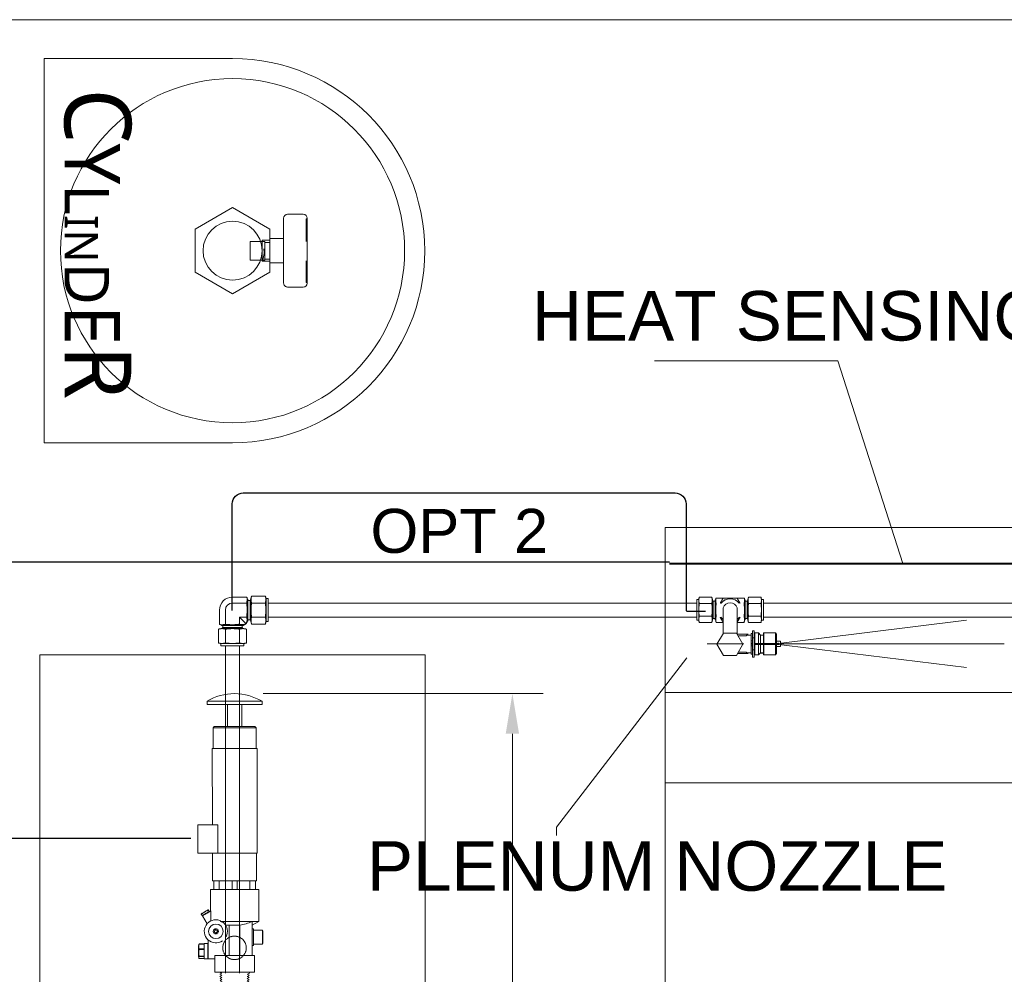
# Model space of a CAD drawing. Header units: millimetres. Extents: x -115221 to 194496, y -122556 to 375476.
# Tile 95 of 169: x 121220 to 122755, y -38509 to -37020. Entities that reach past the tile are written whole.
import ezdxf

# ---------------------------------------------------------------- set-up
doc = ezdxf.new("R2010")
doc.units = ezdxf.units.MM
doc.header["$PDMODE"] = 3
doc.header["$PDSIZE"] = -100
doc.linetypes.add('DASHED', pattern=[0.75, 0.5, -0.25])
for name, color, linetype, lineweight in [('Hatch (ANSI)', 33, 'Continuous', 0), ('Hidden (ANSI)', 1, 'DASHED', 18), ('Symbol (ANSI)', 7, 'Continuous', 18), ('Visible (ANSI)', 7, 'Continuous', 15)]:
    doc.layers.add(name, color=color, linetype=linetype, lineweight=lineweight)
doc.layers.add('SSE PIPING', color=7, linetype='Continuous', lineweight=30, true_color=0x0512c2)
doc.layers.add('SSE SYS', color=7, linetype='Continuous', lineweight=15, true_color=0xeb0000)
doc.styles.add('Lucida SU', font='l_10646.ttf')
doc.styles.add('Note Text (ANSI)', font='arial.ttf')
doc.linetypes.add('ZIGZAG', pattern='A,0.00254,-5.08,[131,ltypeshp.shx,S=5.08,R=0,X=-5.08,Y=0],-10.16,[131,ltypeshp.shx,S=5.08,R=180,X=5.08,Y=0],-5.08', length=20.32254)
doc.dimstyles.new('1.', dxfattribs={"dimscale": 30, "dimtxt": 2.8, "dimasz": 2.5, "dimexe": 2, "dimexo": 2, "dimgap": 0.5, "dimtad": 1, "dimdec": 0, "dimrnd": 1e-08, "dimdsep": 46, "dimtxsty": 'Note Text (ANSI)', "dimcen": 0, "dimdle": 6, "dimclrd": 256, "dimclre": 256, "dimclrt": 256, "dimadec": 1, "dimazin": 2, "dimtfac": 0.785714, "dimtdec": 0, "dimtofl": 0, "dimtmove": 0, "dimatfit": 3, "dimfxl": 1, "dimtolj": 1, "dimlwd": -1, "dimlwe": -1, "dimarcsym": 1})
doc.dimstyles.new('5', dxfattribs={"dimscale": 2, "dimtxt": 2.8, "dimasz": 2.5, "dimexe": 2.5, "dimexo": 1.6002, "dimgap": 0.5, "dimtad": 1, "dimtoh": 1, "dimdec": 1, "dimrnd": 1e-08, "dimdsep": 46, "dimtxsty": 'Note Text (ANSI)', "dimcen": 0.09, "dimdle": 6, "dimclrd": 256, "dimclre": 256, "dimclrt": 1, "dimadec": 1, "dimazin": 2, "dimtfac": 0.785714, "dimtdec": 1, "dimtofl": 0, "dimtmove": 0, "dimatfit": 3, "dimfxl": 1, "dimtolj": 1, "dimlwd": -1, "dimlwe": -1, "dimarcsym": 0})

# ---------------------------------------------------------------- blocks, each defined once
blk = doc.blocks.new('*D99')
at = {"linetype": 'Continuous', "transparency": 16777216}
for p, q in [((-39.96, 831.47), (214.43, 831.47)), ((186.43, 795.07), (186.43, -41.15)), ((135.13, -77.55), (214.43, -77.55))]:
    blk.add_line(p, q, dxfattribs=at)
at = {"transparency": 16777216}
for points in [[(180.37, 795.07), (192.5, 795.07), (186.43, 831.47)], [(180.37, -41.15), (192.5, -41.15), (186.43, -77.55)]]:
    blk.add_solid(points, dxfattribs=at)
at = {"layer": 'Defpoints', "color": 0, "transparency": 16777216}
for p in [(-67.96, 831.47), (107.13, -77.55), (186.43, -77.55)]:
    blk.add_point(p, dxfattribs=at)
at = {"transparency": 16777216, "insert": (159.42, 376.96), "char_height": 39.2, "attachment_point": 5, "rotation": 90, "style": 'Note Text (ANSI)'}
blk.add_mtext('\\A1;850 Max', dxfattribs=at)
blk = doc.blocks.new('cyl 24 To 30')
at = {"layer": 'SSE PIPING', "color": 12, "lineweight": 0, "ltscale": 1.904597, "true_color": 0xe00000}
for p, q in [((-3.65, 47.34), (-3.65, 33.05)), ((62.44, 47.34), (62.44, 33.05))]:
    blk.add_line(p, q, dxfattribs=at)
at = {"layer": 'SSE PIPING', "color": 12, "lineweight": 0, "ltscale": 12.341448, "true_color": 0xe00000}
for p, q in [((-0.08, 50.91), (58.87, 50.91)), ((-0.08, 29.47), (58.87, 29.47))]:
    blk.add_line(p, q, dxfattribs=at)
at = {"layer": 'SSE PIPING', "color": 12, "lineweight": 0, "ltscale": 0.142752, "true_color": 0xe00000}
for p, q in [((0.45, 50.91), (0.45, 49.84)), ((58.33, 50.91), (58.33, 49.84))]:
    blk.add_line(p, q, dxfattribs=at)
at = {"layer": 'SSE PIPING', "color": 12, "lineweight": 0, "ltscale": 4.945367, "true_color": 0xe00000}
blk.add_line((21.16, 49.84), (0.45, 49.84), dxfattribs=at)
at = {"layer": 'SSE PIPING', "color": 12, "lineweight": 0, "ltscale": 4.815475, "true_color": 0xe00000}
blk.add_line((58.33, 49.84), (38.56, 49.84), dxfattribs=at)
at = {"layer": 'SSE PIPING', "color": 12, "lineweight": 0, "ltscale": 1.66651, "true_color": 0xe00000}
for p, q in [((18.23, 29.47), (18.23, 16.97)), ((40.56, 29.47), (40.56, 16.97))]:
    blk.add_line(p, q, dxfattribs=at)
at = {"layer": 'SSE PIPING', "color": 12, "lineweight": 0, "ltscale": 3.32757, "true_color": 0xe00000}
for p, q in [((-9.8, -16.97), (9.8, 16.97)), ((9.8, -50.91), (-9.8, -16.97))]:
    blk.add_line(p, q, dxfattribs=at)
at = {"layer": 'SSE PIPING', "color": 12, "lineweight": 0, "ltscale": 5.240748, "true_color": 0xe00000}
for p, q in [((9.8, 16.97), (48.99, 16.97)), ((48.99, 16.97), (68.58, -16.97)), ((68.58, -16.97), (48.99, -50.91)), ((48.99, -50.91), (9.8, -50.91))]:
    blk.add_line(p, q, dxfattribs=at)
at = {"layer": 'SSE PIPING', "color": 12, "lineweight": 0, "ltscale": 0.952248, "true_color": 0xe00000}
for p, q in [((19.75, 9.82), (19.75, 16.97)), ((39.04, 9.82), (39.04, 16.97))]:
    blk.add_line(p, q, dxfattribs=at)
at = {"layer": 'SSE PIPING', "color": 12, "lineweight": 0, "ltscale": 4.038952, "true_color": 0xe00000}
blk.add_line((39.04, 9.82), (19.75, 9.82), dxfattribs=at)
at = {"layer": 'SSE PIPING', "color": 12, "lineweight": 0, "ltscale": 3.55277, "true_color": 0xe00000}
for p, q in [((20.91, 12.5), (37.88, 12.5)), ((20.91, -0.89), (37.88, -0.89))]:
    blk.add_line(p, q, dxfattribs=at)
at = {"layer": 'SSE PIPING', "color": 12, "lineweight": 0, "ltscale": 1.785553, "true_color": 0xe00000}
for p, q in [((20.91, 12.5), (20.91, -0.89)), ((37.88, 12.5), (37.88, -0.89))]:
    blk.add_line(p, q, dxfattribs=at)
at = {"layer": 'SSE PIPING', "color": 12, "lineweight": 0, "ltscale": 0.595118, "true_color": 0xe00000}
for p, q in [((21.8, 16.97), (21.8, 12.5)), ((27.79, 11.57), (30.94, 11.74)), ((31.84, 11.68), (34.94, 11.07)), ((34.94, 11.07), (38.04, 10.45)), ((36.98, 16.97), (36.98, 12.5))]:
    blk.add_line(p, q, dxfattribs=at)
at = {"layer": 'SSE PIPING', "color": 12, "lineweight": 0, "ltscale": 0.023222, "true_color": 0xe00000}
for p, q in [((30.94, 11.74), (30.95, 11.57)), ((31.84, 11.68), (31.81, 11.51))]:
    blk.add_line(p, q, dxfattribs=at)
at = {"layer": 'SSE PIPING', "color": 12, "lineweight": 0, "ltscale": 27.706152, "true_color": 0xe00000}
for p, q in [((-145.15, -187.96), (-145.15, -16.97)), ((203.93, -16.97), (203.93, -188.06)), ((203.93, -188.06), (-145.15, -187.96))]:
    blk.add_line(p, q, dxfattribs=at)
blk.add_circle((29.39, -16.97), 156.3, dxfattribs=at)
at = {"layer": 'SSE PIPING', "color": 12, "lineweight": 0, "ltscale": 28.497757, "true_color": 0xe00000}
blk.add_circle((29.39, -16.97), 26.79, dxfattribs=at)
at = {"layer": 'SSE PIPING', "color": 12, "lineweight": 0, "ltscale": 27.706152, "true_color": 0xe00000}
blk.add_arc((29.39, -16.97), 174.54, 0, 180, dxfattribs=at)
at = {"layer": 'SSE PIPING', "color": 12, "lineweight": 0, "ltscale": 0.747873, "true_color": 0xe00000}
for centre, start, end in [((-0.08, 47.34), 90, 180), ((58.87, 47.34), 0, 90), ((-0.08, 33.05), 180, 270), ((58.87, 33.05), 270, 0)]:
    blk.add_arc(centre, 3.57, start, end, dxfattribs=at)
at = {"layer": 'SSE PIPING', "color": 2, "insert": (23.18, -139.69), "char_height": 60.6382, "attachment_point": 5, "style": 'Lucida SU'}
blk.add_mtext_dynamic_manual_height_columns('C{\\H0.83333x;Y\\H0.8x;L\\H0.75x;IN\\H1.33333x;D\\H1.25x;E}R', width=195.1224, gutter_width=1500, heights=[51.11], dxfattribs=at)
blk = doc.blocks.new('MASTER V')
at = {"layer": 'Hidden (ANSI)', "lineweight": 5}
blk.add_lwpolyline([(25.19, -109.69), (24.37, -108.55), (22.9, -108.74), (22.27, -110.01), (23.16, -111.16), (24.56, -111.09)], close=True, dxfattribs=at)
for centre, radius in [((6.76, -124.89), 10.68), ((23.74, -109.89), 2.3)]:
    blk.add_circle(centre, radius, dxfattribs=at)
at = {"layer": 'SSE PIPING', "color": 132, "lineweight": 9, "true_color": 0x00c7c7}
for p, q in [((40, -13), (40, -38.94)), ((4.52, -71.93), (4.52, -63.92)), ((8.93, -71.93), (8.93, -63.92)), ((-12.25, -71.93), (25.7, -71.93)), ((1.99, -131.82), (1.99, -104.35)), ((1.99, -104.35), (14.83, -104.35)), ((11.59, -131.82), (11.59, -104.35)), ((-10.37, -122.82), (-10.37, -107.61)), ((-10.37, -107.61), (-9.2, -107.61)), ((-9.18, -122.82), (-10.37, -122.82))]:
    blk.add_line(p, q, dxfattribs=at)
for points in [[(31.68, 99.09, 0.138643), (6.69, 106.08, 0.134379), (-18.23, 99.09)], [(36, -95.71, -0.001004), (31.74, -93.23), (28.18, -91.19), (28.18, -99.39), (28.18, -100.41)], [(17.31, -131.82), (22.78, -131.82), (24.75, -131.82), (24.75, -146.88), (22.78, -146.88), (-9.2, -146.88), (-11.3, -146.88), (-11.3, -131.82), (-9.2, -131.82), (-9.2, -100.87), (-9.07, -100.87), (-9.07, -100.86), (19.41, -100.86), (19.34, -100.86), (19.22, -100.92), (19.15, -100.92), (19.09, -101.05), (18.96, -101.05), (18.83, -101.11), (18.77, -101.11), (18.64, -101.17), (18.45, -101.17), (18.33, -101.24), (18.26, -101.24), (18.2, -101.3), (18.07, -101.3), (17.94, -101.43), (17.88, -101.43), (17.82, -101.49), (17.63, -101.56), (17.56, -101.56), (17.44, -101.62), (17.31, -101.68), (17.18, -101.68), (17.12, -101.81), (16.93, -101.87), (16.86, -101.94, 0.341883), (14.45, -114.84)], [(17.69, -118.47, 1.650793), (20.11, -100.03), (19.98, -100.09), (19.92, -100.09), (19.85, -100.16), (19.79, -100.28), (19.72, -100.28), (19.72, -100.35), (19.6, -100.35), (19.6, -100.41), (19.53, -100.41), (19.53, -100.48), (19.47, -100.48), (19.47, -100.67), (19.41, -100.73), (19.41, -100.86)]]:
    blk.add_lwpolyline(points, format="xyb", dxfattribs=at)
for points in [[(31.68, 99.09), (0.72, 99.09), (-18.23, 99.09), (-18.23, 96.1), (31.68, 96.1)], [(37.08, -94.25), (37.02, -94.25), (36.89, -94.18), (36.63, -93.99), (36.32, -93.8), (35.94, -93.55), (35.49, -93.29), (34.98, -93.04), (34.41, -92.72), (33.84, -92.34), (33.27, -92.02), (32.76, -91.7), (32.18, -91.38), (31.74, -91.19), (31.36, -90.94), (31.04, -90.75), (30.79, -90.56), (30.66, -90.49), (30.6, -90.49), (30.85, -90.43), (30.91, -90.43), (31.04, -90.56), (31.36, -90.62), (31.68, -90.88), (32.06, -91.13), (32.57, -91.38), (33.14, -91.7), (33.65, -92.02), (34.22, -92.34), (34.79, -92.72), (35.36, -93.04), (35.81, -93.23), (36.19, -93.48), (36.57, -93.67), (36.76, -93.86), (36.95, -93.93), (37.02, -93.93)], [(-18.49, -121.64), (-18.49, -108.83), (-19.06, -109.44), (-19.06, -121.07)], [(30.98, -134.87), (30.98, -120.88), (34.47, -120.88), (34.47, -134.87)]]:
    blk.add_lwpolyline(points, close=True, dxfattribs=at)
for points in [[(0.21, 76.14), (0.21, 96.1)], [(13.18, 76.14), (13.18, 96.1)], [(-12.76, 75.12), (-11.74, 76.14), (25.19, 76.14), (26.15, 75.12)], [(-12.76, 56.11), (-12.76, 75.12), (26.15, 75.12), (26.15, 56.11)], [(26.72, -13), (27.23, 56.11), (17.88, 56.11), (-13.71, 56.11), (-13.71, -38.94), (2.88, -38.94), (6.06, -38.94)], [(40, -38.94), (22.46, -38.94), (22.2, -38.94), (22.2, -38.87), (22.14, -38.87), (22.14, -38.68), (22.08, -38.68), (22.08, -38.49), (22.08, -13.51), (22.08, -13.19), (22.14, -13.19), (22.14, -13.13), (22.2, -13.06), (22.33, -13.06), (22.33, -13), (22.46, -13), (40, -13)], [(-13.27, -38.94), (-13.27, -63.92), (6.08, -63.92)], [(4.47, -38.94), (27.23, -38.94), (26.72, -38.94)], [(4.66, -63.92), (26.72, -63.92), (26.72, -38.94)], [(-12.25, -71.93), (-12.25, -63.92)], [(-12.25, -71.93), (-12.25, -63.92)], [(-7.25, -71.93), (-7.25, -63.92)], [(20.7, -71.93), (20.7, -63.92)], [(25.7, -71.93), (25.7, -63.92)], [(25.7, -71.93), (25.7, -63.92)], [(28.69, -91.51), (28.69, -71.93), (-15.24, -71.93), (-15.24, -100.86), (-9.2, -100.86)], [(30.6, -90.49), (29.77, -91.89)], [(29.83, -92.15), (29.77, -91.89), (29.83, -91.89), (30.02, -92.02), (30.21, -92.08), (30.53, -92.34), (30.98, -92.53), (31.42, -92.78), (31.93, -93.1), (32.5, -93.42), (33.07, -93.8), (33.58, -94.05), (34.09, -94.37), (34.66, -94.69), (35.11, -94.94), (35.55, -95.14), (35.87, -95.39), (36.13, -95.52), (36.25, -95.58), (36, -95.71), (31.74, -103.15)], [(37.08, -94.25), (36.25, -95.58)], [(-9.2, -104.35), (-15.24, -100.86)], [(19.41, -100.86), (19.41, -100.86)], [(-18.49, -108.83), (-10.37, -108.83)], [(-18.49, -121.64), (-10.37, -121.64)], [(24.75, -134.87), (30.66, -134.87), (30.66, -129.72), (30.66, -127.88), (30.66, -117.7)], [(30.98, -123.74), (30.66, -123.74)], [(34.47, -121.26), (38.99, -121.26), (38.99, -121.39), (39.05, -121.39), (39.05, -121.65), (39.18, -121.65), (39.18, -121.71), (39.56, -123.04), (39.56, -132.71), (39.18, -134.04)], [(34.47, -125.9), (38.99, -125.9), (38.99, -125.65), (39.05, -125.52), (39.05, -125.08), (39.18, -124.89), (39.18, -122.41), (39.05, -122.15), (39.05, -121.77), (38.99, -121.52), (38.99, -121.39), (34.47, -121.39)], [(38.99, -121.26), (38.99, -121.39)], [(17.31, -131.82), (-9.2, -131.82)], [(30.98, -132.01), (30.66, -132.01)], [(34.47, -132.52), (38.99, -132.52), (38.99, -132.2), (39.05, -131.94), (39.05, -131.37), (39.18, -131.18), (39.18, -127.75), (39.05, -127.43), (39.05, -126.86), (38.99, -126.67), (38.99, -126.35), (34.47, -126.35)], [(34.47, -134.49), (38.99, -134.49), (38.99, -134.42), (39.05, -134.36), (39.05, -134.23), (39.18, -134.11), (39.18, -133.22), (39.05, -133.15), (39.05, -132.96), (38.99, -132.9), (38.99, -132.83), (34.47, -132.83)], [(38.99, -125.9), (38.99, -126.35)], [(38.99, -132.52), (38.99, -132.83)], [(-4.81, -150.76), (-6.53, -149.87), (-4.94, -148.79), (-6.72, -147.84), (-6.79, -146.88)], [(-4.88, -150.76), (-6.47, -151.84), (-4.69, -152.73), (-6.4, -153.81)], [(19.92, -152.8), (18.26, -151.78), (19.98, -150.82), (18.33, -149.74)], [(18.39, -149.74), (20.11, -148.85)], [(18.45, -147.77), (20.23, -146.88), (20.17, -146.88), (19.98, -146.95), (19.79, -147.07), (19.47, -147.26), (19.03, -147.46), (18.45, -147.77), (18.96, -148.09), (19.41, -148.35), (19.72, -148.54), (19.92, -148.73), (20.11, -148.79), (20.17, -148.85)], [(-6.4, -153.88), (-4.56, -154.7)], [(-4.5, -156.8), (-6.21, -155.85), (-6.21, -155.78), (-4.62, -154.7)], [(-4.5, -156.74), (-6.15, -157.75)], [(-6.15, -157.88), (-4.43, -158.77), (-6.09, -159.85)], [(-6.02, -159.85), (-4.24, -160.74)], [(-4.31, -160.74), (-5.96, -161.82), (-4.18, -162.71), (-5.83, -163.79)], [(19.22, -164.81), (17.63, -163.73), (19.41, -162.84), (17.69, -161.76), (19.47, -160.81), (17.82, -159.66)], [(17.88, -159.79), (19.6, -158.84)], [(17.94, -157.75), (19.72, -156.86), (19.72, -156.8), (18.01, -155.72)], [(19.6, -158.77), (17.94, -157.69)], [(18.07, -155.72), (19.79, -154.89), (19.79, -154.83), (18.2, -153.75), (19.92, -152.92)], [(-5.83, -163.86), (-4.12, -164.75), (-5.7, -165.76)], [(-5.7, -165.89), (-3.92, -166.78)], [(-3.73, -170.72), (-5.58, -169.83), (-3.86, -168.75), (-5.64, -167.86), (-5.64, -167.8), (-4.05, -166.72)], [(17.31, -169.77), (19.09, -168.82)], [(18.96, -170.85), (17.31, -169.71)], [(19.09, -168.75), (17.44, -167.67), (19.15, -166.85), (19.15, -166.78), (17.5, -165.7)], [(17.56, -165.7), (19.22, -164.87)], [(-3.8, -170.72), (-5.39, -171.8), (-3.67, -172.76)], [(-3.73, -172.76), (-5.32, -173.77)], [(-5.26, -173.9), (-3.54, -174.73), (-4.05, -175.05), (-3.29, -175.87), (16.74, -175.87), (18.2, -174.41), (17.12, -173.71), (18.83, -172.82), (17.18, -171.74)], [(17.25, -171.74), (18.96, -170.85), (19.03, -170.85)]]:
    blk.add_lwpolyline(points, dxfattribs=at)
blk.add_circle((23.72, -109.89), 6.6, dxfattribs=at)
blk.add_arc((9.26, -62.1), 42.88, 244.68332, 260.23403, dxfattribs=at)
blk = doc.blocks.new('SYSTEM ARR')
at = {"layer": 'Hatch (ANSI)', "ltscale": 0.3}
for p, q in [((420.92, 876.15), (598.99, 898.07)), ((420.92, 877.15), (598.99, 855.24)), ((429.96, 876.65), (633.07, 876.65))]:
    blk.add_line(p, q, dxfattribs=at)
at = {"layer": 'Hatch (ANSI)', "color": 4, "lineweight": 5}
blk.add_lwpolyline([(-1064.44, 1443.72), (1290.78, 1443.72), (1290.78, -1532.65), (-1064.44, -1532.65)], close=True, dxfattribs=at)
at = {"layer": 'SSE PIPING', "lineweight": 0}
for p, q in [((-54.71, 919.17), (-67.86, 919.17)), ((-54.96, 913.75), (-67.86, 913.75)), ((-54.46, 918.25), (-54.71, 919.17)), ((-54.46, 896.55), (-54.46, 918.25)), ((-53.86, 917.4), (-54.46, 917.4)), ((-53.86, 917.4), (-53.86, 897.4)), ((-51.86, 916.2), (-53.86, 916.2)), ((-51.86, 916.2), (-51.16, 916.9)), ((-51.86, 916.2), (-51.86, 898.6)), ((-51.16, 916.9), (-51.16, 897.9)), ((-51.11, 916.9), (-51.16, 916.9)), ((-51.11, 917.9), (-50.52, 920.1)), ((-51.11, 917.9), (-51.11, 896.9)), ((-50.52, 920.1), (-37.95, 920.1)), ((-50.52, 913.75), (-37.95, 913.75)), ((-37.36, 917.9), (-37.95, 920.1)), ((-37.36, 896.9), (-37.36, 917.9)), ((-37.36, 917.8), (-35.36, 917.8)), ((-35.36, 897), (-35.36, 917.8)), ((325.12, 913.75), (-35.36, 913.75)), ((353.87, 913.75), (325.12, 913.75)), ((353.87, 898.19), (353.87, 916.96)), ((355.67, 916.96), (353.87, 916.96)), ((355.67, 917.05), (356.2, 919.04)), ((355.67, 898.1), (355.67, 917.05)), ((367.55, 919.04), (356.2, 919.04)), ((367.55, 913.31), (356.2, 913.31)), ((368.08, 917.05), (367.55, 919.04)), ((368.08, 917.05), (368.08, 898.1)), ((368.08, 916.15), (368.13, 916.15)), ((368.13, 916.15), (368.13, 899.01)), ((368.76, 915.52), (368.13, 916.15)), ((368.76, 915.52), (368.76, 899.64)), ((368.76, 915.52), (370.56, 915.52)), ((370.56, 916.6), (370.56, 898.55)), ((370.56, 916.6), (371.1, 916.6)), ((371.1, 917.37), (371.33, 918.2)), ((371.1, 897.79), (371.1, 917.37)), ((371.33, 918.2), (377.88, 918.2)), ((397.13, 918.2), (390.58, 918.2)), ((397.36, 917.37), (397.13, 918.2)), ((397.36, 897.79), (397.36, 917.37)), ((397.9, 916.6), (397.36, 916.6)), ((397.9, 916.6), (397.9, 898.55)), ((399.7, 915.52), (397.9, 915.52)), ((399.7, 915.52), (400.34, 916.15)), ((399.7, 915.52), (399.7, 899.64)), ((400.34, 916.15), (400.34, 899.01)), ((400.38, 916.15), (400.34, 916.15)), ((400.38, 917.05), (400.91, 919.04)), ((400.38, 917.05), (400.38, 898.1)), ((400.91, 919.04), (412.26, 919.04)), ((400.91, 913.31), (412.26, 913.31)), ((412.79, 917.05), (412.26, 919.04)), ((412.79, 898.1), (412.79, 917.05)), ((412.79, 916.96), (414.59, 916.96)), ((414.59, 898.19), (414.59, 916.96)), ((649.53, 913.75), (414.59, 913.75)), ((426.03, 913.75), (414.59, 913.75)), ((-79.63, 894.25), (-79.63, 907.4)), ((-74.21, 894.5), (-74.21, 907.4)), ((377.88, 885.99), (377.88, 909.49)), ((390.58, 909.49), (390.58, 885.47)), ((-61.51, 901.05), (-55.59, 895.13)), ((-61.51, 894.5), (-61.51, 901.05)), ((-54.96, 901.05), (-61.51, 901.05)), ((-57.01, 894), (-55.59, 894.93)), ((-55.59, 894.93), (-55.59, 895.13)), ((-55.39, 895.13), (-55.59, 895.13)), ((-54.46, 896.55), (-55.39, 895.13)), ((-53.86, 897.4), (-54.46, 897.4)), ((-51.86, 898.6), (-53.86, 898.6)), ((-51.86, 898.6), (-51.16, 897.9)), ((-51.11, 897.9), (-51.16, 897.9)), ((-51.11, 896.9), (-50.52, 894.7)), ((-50.52, 901.05), (-37.95, 901.05)), ((-50.52, 894.7), (-37.95, 894.7)), ((-37.36, 896.9), (-37.95, 894.7)), ((-37.36, 897), (-35.36, 897)), ((325.12, 901.05), (-35.36, 901.05)), ((353.87, 901.05), (325.12, 901.05)), ((355.67, 898.19), (353.87, 898.19)), ((355.67, 898.1), (356.2, 896.12)), ((367.55, 901.85), (356.2, 901.85)), ((367.55, 896.12), (356.2, 896.12)), ((368.08, 898.1), (367.55, 896.12)), ((368.08, 899.01), (368.13, 899.01)), ((368.76, 899.64), (368.13, 899.01)), ((368.76, 899.64), (370.56, 899.64)), ((370.56, 898.55), (371.1, 898.55)), ((371.1, 897.79), (371.33, 896.95)), ((371.53, 896.21), (377.88, 896.21)), ((396.93, 896.21), (390.58, 896.21)), ((397.36, 897.79), (397.13, 896.95)), ((397.9, 898.55), (397.36, 898.55)), ((399.7, 899.64), (397.9, 899.64)), ((399.7, 899.64), (400.34, 899.01)), ((400.38, 899.01), (400.34, 899.01)), ((400.38, 898.1), (400.91, 896.12)), ((400.91, 901.85), (412.26, 901.85)), ((400.91, 896.12), (412.26, 896.12)), ((412.79, 898.1), (412.26, 896.12)), ((412.79, 898.19), (414.59, 898.19)), ((649.53, 901.05), (414.59, 901.05)), ((426.03, 901.05), (414.59, 901.05)), ((-78.36, 890.65), (-80.56, 890.06)), ((-80.56, 890.06), (-80.56, 877.49)), ((-78.71, 894), (-79.63, 894.25)), ((-78.71, 894), (-57.01, 894)), ((-57.36, 890.65), (-78.36, 890.65)), ((-77.86, 893.4), (-77.86, 894)), ((-57.86, 893.4), (-77.86, 893.4)), ((-76.66, 891.4), (-77.36, 890.7)), ((-58.36, 890.7), (-77.36, 890.7)), ((-77.36, 890.65), (-77.36, 890.7)), ((-76.66, 891.4), (-76.66, 893.4)), ((-59.06, 891.4), (-76.66, 891.4)), ((-74.21, 890.06), (-74.21, 877.49)), ((-61.51, 890.06), (-61.51, 877.49)), ((-59.06, 891.4), (-59.06, 893.4)), ((-59.06, 891.4), (-58.36, 890.7)), ((-58.36, 890.65), (-58.36, 890.7)), ((-57.86, 893.4), (-57.86, 894)), ((-57.36, 890.65), (-55.16, 890.06)), ((-55.16, 890.06), (-55.16, 877.49)), ((403.45, 879.83), (403.45, 885.99)), ((404.46, 885.99), (403.45, 885.99)), ((404.46, 882.15), (404.46, 888.65)), ((405.96, 888.65), (404.46, 888.65)), ((405.96, 888.65), (405.96, 882.15)), ((405.96, 886.05), (406.56, 886.65)), ((406.56, 877.15), (406.56, 886.65)), ((406.56, 886.65), (409.96, 886.65)), ((409.96, 877.15), (409.96, 886.65)), ((411.96, 884.65), (409.96, 886.65)), ((414.46, 886.35), (414.76, 886.65)), ((414.46, 886.35), (414.46, 877.15)), ((414.76, 886.65), (414.76, 877.15)), ((425.46, 886.65), (414.76, 886.65)), ((425.46, 886.65), (425.46, 877.15)), ((426.46, 885.46), (425.46, 886.65)), ((-78.36, 876.9), (-80.56, 877.49)), ((-78.36, 876.9), (-57.36, 876.9)), ((-78.26, 876.9), (-78.26, 874.9)), ((-57.46, 876.9), (-57.46, 874.9)), ((-57.36, 876.9), (-55.16, 877.49)), ((363.46, 876.65), (396.77, 876.65)), ((400.48, 885.45), (390.59, 885.45)), ((398.96, 884.1), (391.78, 884.1)), ((398.96, 884.1), (398.96, 884.65)), ((398.96, 884.65), (403.45, 884.65)), ((403.45, 879.83), (403.45, 879.38)), ((403.45, 878.41), (403.45, 879.38)), ((404.46, 879.38), (403.45, 879.38)), ((403.45, 877.43), (403.45, 878.41)), ((404.46, 877.43), (403.45, 877.43)), ((403.45, 877.43), (403.45, 877.27)), ((404.22, 876.86), (403.45, 876.86)), ((403.45, 875.88), (403.45, 876.86)), ((403.46, 876.86), (403.46, 877.27)), ((404.42, 877.26), (403.46, 877.26)), ((404.22, 876.15), (404.22, 877.15)), ((404.36, 877.15), (404.22, 877.15)), ((404.36, 877.15), (404.36, 876.15)), ((405.96, 882.15), (404.46, 882.15)), ((404.46, 882.15), (404.46, 879.64)), ((404.46, 873.67), (404.46, 879.64)), ((405.96, 879.64), (405.96, 882.15)), ((405.96, 879.64), (405.96, 873.67)), ((406.09, 876.15), (406.09, 877.15)), ((408.22, 877.15), (406.09, 877.15)), ((427.96, 877.15), (408.22, 877.15)), ((411.96, 877.15), (411.96, 884.65)), ((411.96, 884.65), (414.46, 884.65)), ((426.46, 885.46), (426.46, 877.15)), ((429.76, 879.15), (426.46, 879.15)), ((429.96, 878.95), (429.96, 874.35)), ((-78.26, 874.9), (-57.46, 874.9)), ((-74.21, 874.9), (-74.21, 577.42)), ((-61.51, 874.9), (-61.51, 577.42)), ((400.48, 867.85), (391.03, 867.85)), ((391.78, 869.2), (398.96, 869.2)), ((398.96, 868.65), (398.96, 869.2)), ((398.96, 868.65), (403.45, 868.65)), ((403.45, 874.81), (403.45, 875.88)), ((403.45, 874.81), (403.45, 874.18)), ((404.46, 874.81), (403.45, 874.81)), ((403.45, 867.28), (403.45, 874.18)), ((404.36, 876.15), (404.22, 876.15)), ((404.46, 873.67), (404.46, 871.15)), ((404.46, 871.15), (405.96, 871.15)), ((404.46, 864.66), (404.46, 871.15)), ((405.96, 871.15), (405.96, 873.67)), ((405.96, 871.15), (405.96, 864.66)), ((408.22, 876.15), (406.09, 876.15)), ((406.56, 866.65), (406.56, 876.15)), ((408.22, 876.15), (427.96, 876.15)), ((409.96, 866.65), (409.96, 876.15)), ((411.96, 868.65), (409.96, 866.65)), ((414.46, 868.35), (411.66, 868.35)), ((411.96, 868.65), (411.96, 876.15)), ((411.96, 868.65), (414.46, 868.65)), ((414.46, 876.15), (414.46, 866.95)), ((414.76, 876.15), (414.76, 866.65)), ((425.46, 876.15), (425.46, 866.65)), ((426.46, 867.85), (425.46, 866.65)), ((426.46, 876.15), (426.46, 867.85)), ((429.76, 874.15), (426.46, 874.15)), ((404.46, 867.28), (403.45, 867.28)), ((405.96, 864.66), (404.46, 864.66)), ((405.96, 867.25), (406.56, 866.65)), ((406.56, 866.65), (409.96, 866.65)), ((414.46, 866.95), (414.76, 866.65)), ((425.46, 866.65), (414.76, 866.65))]:
    blk.add_line(p, q, dxfattribs=at)
at = {"layer": 'SSE PIPING'}
blk.add_lwpolyline([(-68.03, 907.1), (-68.03, 1003.9, -0.414214), (-58.04, 1013.89), (334.22, 1013.89, -0.414214), (344.21, 1003.9), (344.21, 907.28, 0.414214), (345.21, 906.28), (361.96, 906.28)], format="xyb", dxfattribs=at)
at = {"layer": 'SSE PIPING', "color": 132, "true_color": 0x00c7c7}
for points in [[(329.17, 950.79), (-470.94, 950.79, 0.414214), (-501.37, 920.36), (-501.37, 402.92)], [(-105.78, 699.83), (-408.15, 699.83, 0.414214), (-427.22, 680.76), (-427.22, 402.94)]]:
    blk.add_lwpolyline(points, format="xyb", dxfattribs=at)
at = {"layer": 'SSE PIPING', "color": 242, "linetype": 'ZIGZAG', "lineweight": 40, "ltscale": 0.03, "true_color": 0xb90434}
blk.add_lwpolyline([(329.17, 949.8), (1265.66, 949.8)], dxfattribs=at)
at = {"layer": 'SSE PIPING', "lineweight": 0}
blk.add_lwpolyline([(372.27, 876.27), (378.17, 866.04), (389.99, 866.04), (395.89, 876.27), (389.99, 886.5), (378.17, 886.5)], close=True, dxfattribs=at)
for centre, radius, start, end in [((-67.86, 907.4), 11.77, 90, 180), ((-67.86, 907.4), 6.35, 90, 180), ((384.23, 907.2), 10.5, 37.21171, 142.78829), ((384.23, 907.2), 10.4, 37.63123, 142.36877), ((384.23, 907.2), 6.75, 19.82367, 160.17633), ((384.23, 907.2), 10.5, 217.21171, 232.78829), ((384.23, 907.2), 10.4, 217.63123, 232.36878), ((384.23, 907.2), 10.5, 307.21171, 322.78829), ((384.23, 907.2), 10.4, 307.63122, 322.36877), ((405.22, 876.65), 1, 139.51187, 150), ((405.22, 876.65), 1, 30, 42.31461), ((427.96, 876.65), 0.5, 270, 90), ((429.76, 878.95), 0.2, 0, 90), ((405.22, 876.65), 1, 210, 220.48813), ((405.22, 876.65), 1, 317.68539, 330), ((429.76, 874.35), 0.2, 270, 0)]:
    blk.add_arc(centre, radius, start, end, dxfattribs=at)
for points, weights in [([(-54.96, 913.75), (-54.3, 916.19), (-54.6, 918.37)], [1.02017973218, 1.13709070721, 1.0807920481]), ([(-54.96, 901.05), (-54.11, 907.4), (-54.96, 913.75)], [1.02017973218, 1.178002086, 1.02017973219]), ([(-50.52, 920.1), (-51.37, 916.92), (-50.52, 913.75)], [1.075871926, 1.24230989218, 1.075871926]), ([(-50.52, 913.75), (-51.37, 907.4), (-50.52, 901.05)], [1.075871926, 1.24230989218, 1.075871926]), ([(-37.95, 913.75), (-37.1, 916.92), (-37.95, 920.1)], [1.075871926, 1.24230989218, 1.075871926]), ([(-37.95, 901.05), (-37.1, 907.4), (-37.95, 913.75)], [1.075871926, 1.24230989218, 1.075871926]), ([(356.2, 913.31), (355.44, 916.18), (356.2, 919.04)], [1.075871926, 1.24230989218, 1.075871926]), ([(356.2, 901.85), (355.44, 907.58), (356.2, 913.31)], [1.075871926, 1.24230989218, 1.075871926]), ([(367.55, 919.04), (368.31, 916.18), (367.55, 913.31)], [1.075871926, 1.24230989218, 1.075871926]), ([(367.55, 913.31), (368.31, 907.58), (367.55, 901.85)], [1.075871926, 1.24230989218, 1.075871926]), ([(371.55, 913.31), (370.96, 915.51), (371.23, 917.48)], [1.02017973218, 1.13709070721, 1.0807920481]), ([(371.55, 901.85), (370.78, 907.58), (371.55, 913.31)], [1.02017973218, 1.178002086, 1.02017973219]), ([(377.88, 918.2), (376.44, 915.72), (375.2, 913.55)], [1.075871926, 1.14526245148, 1.15679304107]), ([(390.58, 918.2), (384.23, 918.2), (377.88, 918.2)], [1.075871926, 1.24230989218, 1.075871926]), ([(393.27, 913.55), (392.02, 915.72), (390.58, 918.2)], [1.15679304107, 1.14526245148, 1.075871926]), ([(396.91, 913.31), (397.5, 915.51), (397.23, 917.48)], [1.02017973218, 1.13709070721, 1.0807920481]), ([(396.91, 901.85), (397.68, 907.58), (396.91, 913.31)], [1.02017973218, 1.178002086, 1.02017973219]), ([(400.91, 919.04), (400.15, 916.18), (400.91, 913.31)], [1.075871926, 1.24230989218, 1.075871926]), ([(400.91, 913.31), (400.15, 907.58), (400.91, 901.85)], [1.075871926, 1.24230989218, 1.075871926]), ([(412.26, 913.31), (413.02, 916.18), (412.26, 919.04)], [1.075871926, 1.24230989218, 1.075871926]), ([(412.26, 901.85), (413.02, 907.58), (412.26, 913.31)], [1.075871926, 1.24230989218, 1.075871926]), ([(-78.83, 894.14), (-76.65, 893.84), (-74.21, 894.5)], [1.0807920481, 1.13709070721, 1.02017973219]), ([(-74.21, 894.5), (-67.86, 893.64), (-61.51, 894.5)], [1.02017973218, 1.178002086, 1.02017973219]), ([(-61.51, 894.5), (-58.33, 893.64), (-55.59, 894.93)], [1.02017973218, 1.178002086, 1.02017973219]), ([(-55.39, 895.13), (-54.11, 897.87), (-54.96, 901.05)], [1.02017973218, 1.178002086, 1.02017973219]), ([(-50.52, 901.05), (-51.37, 897.87), (-50.52, 894.7)], [1.075871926, 1.24230989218, 1.075871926]), ([(-37.95, 894.7), (-37.1, 897.87), (-37.95, 901.05)], [1.075871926, 1.24230989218, 1.075871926]), ([(356.2, 896.12), (355.44, 898.98), (356.2, 901.85)], [1.075871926, 1.24230989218, 1.075871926]), ([(367.55, 901.85), (368.31, 898.98), (367.55, 896.12)], [1.075871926, 1.24230989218, 1.075871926]), ([(371.53, 896.21), (370.79, 899.02), (371.55, 901.85)], [1.02438603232, 1.1758701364, 1.02017973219]), ([(375.2, 900.85), (376.44, 898.69), (377.88, 896.21)], [1.15679304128, 1.14526245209, 1.075871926]), ([(377.88, 896.21), (377.88, 896.21), (377.88, 896.21)], [1.075871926, 1.07588160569, 1.07589128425]), ([(390.58, 896.21), (392.02, 898.69), (393.27, 900.85)], [1.075871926, 1.14526245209, 1.15679304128]), ([(390.58, 896.21), (390.58, 896.21), (390.58, 896.21)], [1.07589128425, 1.07588160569, 1.075871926]), ([(396.93, 896.21), (397.67, 899.02), (396.91, 901.85)], [1.02438603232, 1.1758701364, 1.02017973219]), ([(400.91, 901.85), (400.15, 898.98), (400.91, 896.12)], [1.075871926, 1.24230989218, 1.075871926]), ([(412.26, 896.12), (413.02, 898.98), (412.26, 901.85)], [1.075871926, 1.24230989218, 1.075871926]), ([(-74.21, 890.06), (-77.39, 890.91), (-80.56, 890.06)], [1.075871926, 1.24230989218, 1.075871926]), ([(-61.51, 890.06), (-67.86, 890.91), (-74.21, 890.06)], [1.075871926, 1.24230989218, 1.075871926]), ([(-55.16, 890.06), (-58.33, 890.91), (-61.51, 890.06)], [1.075871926, 1.24230989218, 1.075871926]), ([(-80.56, 877.49), (-77.39, 876.64), (-74.21, 877.49)], [1.075871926, 1.24230989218, 1.075871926]), ([(-74.21, 877.49), (-67.86, 876.64), (-61.51, 877.49)], [1.075871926, 1.24230989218, 1.075871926]), ([(-61.51, 877.49), (-58.33, 876.64), (-55.16, 877.49)], [1.075871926, 1.24230989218, 1.075871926])]:
    blk.add_rational_spline(points, weights, degree=2, dxfattribs=at)
for points, knots in [([(-54.6, 918.37), (-54.62, 918.51), (-54.64, 918.63), (-54.69, 919.03), (-54.71, 919.17), (-54.71, 919.17)], [-0.2999776, -0.2999776, -0.2999776, -0.2999776, -0.2204709, -0.2204709, 0, 0, 0, 0]), ([(371.23, 917.48), (371.25, 917.6), (371.26, 917.72), (371.31, 918.07), (371.33, 918.2), (371.33, 918.2)], [-0.2999776, -0.2999776, -0.2999776, -0.2999776, -0.2204709, -0.2204709, 0, 0, 0, 0]), ([(397.23, 917.48), (397.21, 917.6), (397.2, 917.72), (397.15, 918.07), (397.13, 918.2), (397.13, 918.2)], [-0.2999776, -0.2999776, -0.2999776, -0.2999776, -0.2204709, -0.2204709, 0, 0, 0, 0]), ([(371.23, 897.68), (371.25, 897.55), (371.26, 897.44), (371.31, 897.08), (371.33, 896.95), (371.33, 896.95)], [-0.2999776, -0.2999776, -0.2999776, -0.2999776, -0.2204709, -0.2204709, 0, 0, 0, 0]), ([(397.23, 897.68), (397.21, 897.55), (397.2, 897.44), (397.15, 897.08), (397.13, 896.95), (397.13, 896.95)], [-0.2999776, -0.2999776, -0.2999776, -0.2999776, -0.2204709, -0.2204709, 0, 0, 0, 0]), ([(-79.63, 894.25), (-79.63, 894.25), (-79.49, 894.23), (-79.09, 894.17), (-78.97, 894.16), (-78.83, 894.14)], [1.8301524, 1.8301524, 1.8301524, 1.8301524, 2.0506233, 2.0506233, 2.1301301, 2.1301301, 2.1301301, 2.1301301]), ([(427.63, 877.15), (427.66, 877.18), (427.7, 877.19), (427.8, 877.24), (427.89, 877.25), (428.04, 877.25), (428.12, 877.24), (428.26, 877.18), (428.33, 877.13), (428.44, 877.03), (428.48, 876.96), (428.55, 876.81), (428.56, 876.73), (428.56, 876.58), (428.55, 876.5), (428.48, 876.35), (428.44, 876.28), (428.33, 876.18), (428.26, 876.13), (428.12, 876.07), (428.04, 876.05), (427.96, 876.05)], [0.1479148, 0.1479148, 0.1479148, 0.1479148, 0.158877, 0.158877, 0.1815753, 0.1815753, 0.2042735, 0.2042735, 0.2269718, 0.2269718, 0.2496673, 0.2496673, 0.2723629, 0.2723629, 0.2950585, 0.2950585, 0.317754, 0.317754, 0.3404523, 0.3404523, 0.3631505, 0.3631505, 0.3631505, 0.3631505]), ([(427.96, 876.05), (427.89, 876.05), (427.8, 876.07), (427.7, 876.12), (427.66, 876.13), (427.63, 876.15)], [0, 0, 0, 0, 0.02269825, 0.02269825, 0.03366044, 0.03366044, 0.03366044, 0.03366044])]:
    blk.add_open_spline(points, degree=3, knots=knots, dxfattribs=at)
at = {"layer": 'Visible (ANSI)'}
for p, q in [((325.12, 982.4), (325.12, 832.4)), ((1290.78, 982.4), (325.12, 982.4)), ((107.13, 866.62), (-242.85, 866.62)), ((-242.85, 866.62), (-242.85, -77.55)), ((107.13, 866.62), (107.13, -77.55)), ((325.12, 832.4), (325.12, 534.11)), ((325.12, 832.4), (1290.78, 832.4)), ((325.12, 750.51), (1290.78, 750.51))]:
    blk.add_line(p, q, dxfattribs=at)
at = {"layer": 'SSE PIPING', "rotation": 270}
blk.add_blockref('cyl 24 To 30', (-50.81, 1263.26), dxfattribs=at)
at = {"layer": 'SSE PIPING', "xscale": -1}
blk.add_blockref('MASTER V', (-59.19, 725.39), dxfattribs=at)
at = {"layer": 'Symbol (ANSI)', "attachment_point": 2, "style": 'Note Text (ANSI)'}
for s, insert, char_height in [('HEAT SENSING CABLE', (550, 1197.22), 44.9982), ('OPT 2', (138.25, 999.34), 40), ('PLENUM NOZZLE', (317.9, 697.4), 44.9982)]:
    blk.add_mtext(s, dxfattribs=dict(at, insert=insert, char_height=char_height))
dim = blk.add_linear_dim(base=(186.43, -77.55), p1=(-67.96, 831.47), p2=(107.13, -77.55), angle=90, text='850 Max', dimstyle='1.', override={"dimscale": 14, "dimasz": 2.6})
dim.commit()
dim.dimension.update_dxf_attribs({"geometry": '*D99', "text_midpoint": (159.42, 376.96)})
for points in [[(541.03, 949.8), (482.13, 1133.87), (315.44, 1133.87)], [(344.95, 863.95), (226.43, 710.03), (226.42, 702.67)]]:
    blk.add_leader(points, dimstyle='5', override={"dimscale": 0.1, "dimasz": 20, "dimgap": 0.1, "dimtad": 0})

msp = doc.modelspace()

# ---------------------------------------------------------------- block references
at = {"layer": 'SSE SYS', "xscale": 1.71704, "yscale": 1.71704, "zscale": 1.71704}
msp.add_blockref('SYSTEM ARR', (121668.1, -39499.3), dxfattribs=at)

doc.saveas('drawing.dxf')
